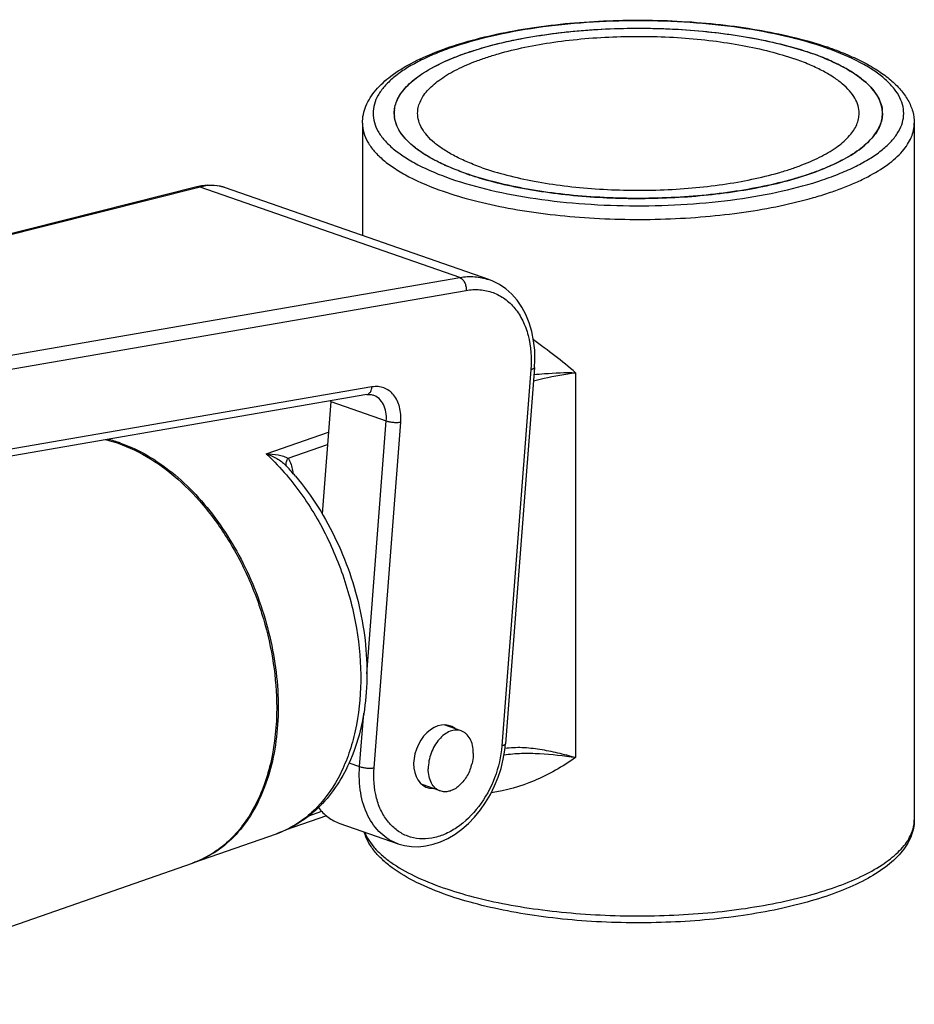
# Model space of a CAD drawing. Header units: millimetres. Extents: x 92 to 332, y 162 to 304.
# Tile 2 of 5: x 143 to 185, y 184 to 231. Entities that reach past the tile are written whole.
import ezdxf

# ---------------------------------------------------------------- set-up
doc = ezdxf.new("R2010")
doc.units = ezdxf.units.MM
doc.header["$LTSCALE"] = 32.67
doc.layers.get('0').update_dxf_attribs({"linetype": 'CONTINUOUS'})
doc.layers.add('ACHSEN', color=7, linetype='CONTINUOUS')

msp = doc.modelspace()

# ---------------------------------------------------------------- linework, layer by layer
at = {"color": 7, "linetype": 'Continuous'}
for p, q in [((151.698, 222.798), (130.566, 217.485)), ((151.913, 222.843), (151.698, 222.798)), ((153.05, 222.753), (153.049, 222.753)), ((165.447, 218.432), (153.051, 222.753)), ((167.604, 214.285), (166.237, 196.564)), ((159.701, 213.011), (138.605, 209.369)), ((158.003, 212.687), (157.594, 207.395)), ((155.875, 209.69), (155.876, 209.69)), ((157.801, 193.178), (155.855, 192.5)), ((158.429, 192.815), (161.173, 191.859))]:
    msp.add_line(p, q, dxfattribs=at)
at = {"color": 9, "linetype": 'Continuous'}
for p, q in [((151.857, 222.792), (130.643, 217.458)), ((164.088, 218.528), (151.857, 222.792)), ((138.853, 214.173), (164.088, 218.528)), ((139.144, 213.565), (164.38, 217.921)), ((167.434, 214.195), (166.067, 196.474)), ((169.541, 214.046), (169.54, 195.913)), ((159.944, 213.375), (138.848, 209.734)), ((158.003, 212.687), (160.622, 211.774)), ((159.703, 199.86), (160.622, 211.774)), ((160.045, 195.435), (161.302, 211.719)), ((154.961, 210.229), (157.892, 211.251)), ((155.999, 210.014), (157.846, 210.657)), ((159.365, 195.489), (159.56, 198.013)), ((158.863, 195.664), (159.365, 195.489)), ((156.973, 193.173), (157.582, 193.385))]:
    msp.add_line(p, q, dxfattribs=at)
at = {"color": 7, "linetype": 'Continuous'}
for points in [[(153.05, 222.753), (152.79, 222.826), (152.504, 222.868), (152.211, 222.874), (151.913, 222.843)], [(167.604, 214.285), (167.621, 214.639), (167.611, 215.099), (167.563, 215.55), (167.477, 215.984), (167.355, 216.396), (167.196, 216.783), (167.005, 217.138), (166.782, 217.46), (166.531, 217.744), (166.254, 217.989), (165.954, 218.195), (165.633, 218.359), (165.445, 218.432)], [(159.701, 213.011), (159.731, 213.015), (159.824, 213.021), (159.912, 213.013), (159.999, 212.991)], [(161.172, 191.859), (161.483, 191.772), (161.81, 191.725), (162.145, 191.718), (162.488, 191.753), (162.835, 191.83), (163.182, 191.95), (163.525, 192.11), (163.86, 192.309), (164.183, 192.545), (164.491, 192.815), (164.782, 193.117), (165.053, 193.448), (165.302, 193.804), (165.525, 194.182), (165.722, 194.578), (165.89, 194.988), (166.027, 195.408), (166.132, 195.834), (166.205, 196.262), (166.237, 196.564)]]:
    msp.add_lwpolyline(points, dxfattribs=at)
for centre, radius, start, end in [((175.58, 214.564), 15.385, 70.8445, 73.4649), ((176.305, 214.44), 15.787, 70.7846, 71.3364), ((176.428, 217.032), 12.776, 67.8403, 70.8056), ((162.402, 226.263), 1.405, 173.6812, 179.9849), ((182.59, 226.263), 1.407, 0.0062, 6.4061), ((156.032, 212.839), 1.977, 355.5871, 356.4895), ((147.332, 201.591), 11.772, 43.0178, 43.4716), ((147.105, 201.381), 12.081, 40.1528, 43.012)]:
    msp.add_arc(centre, radius, start, end, dxfattribs=at)
at = {"color": 9, "linetype": 'Continuous'}
for centre, radius, start, end in [((176.479, 215.408), 14.759, 70.1846, 70.7848), ((176.684, 215.977), 14.154, 69.497, 70.1852), ((152.42, 220.944), 1.915, 70.8353, 76.1649), ((151.754, 193.218), 27.39, 49.5033, 54.7633), ((183.896, 192.991), 1.601, 350.5781, 359.9642), ((153.922, 196.703), 4.631, 289.2245, 295.6757)]:
    msp.add_arc(centre, radius, start, end, dxfattribs=at)
at = {"color": 7, "linetype": 'Continuous'}
msp.add_ellipse((163.082, 195.959), major_axis=(0.567, 1.443), ratio=0.710856, start_param=-0.221022, end_param=3.422595, dxfattribs=at)
for points, knots in [([(159.497, 225.795), (159.497, 225.933), (159.526, 226.212), (159.697, 226.758), (160.118, 227.404), (160.861, 228.07), (161.821, 228.661), (162.985, 229.184), (164.336, 229.637), (165.851, 230.015), (168.106, 230.42), (171.106, 230.687), (174.159, 230.652), (176.573, 230.434), (178.283, 230.183), (179.875, 229.847), (180.882, 229.558), (181.357, 229.397)], [0, 0, 0, 0, 0.017464, 0.035002, 0.071878, 0.113003, 0.16001, 0.21357, 0.273608, 0.339546, 0.41046, 0.562388, 0.7187, 0.794937, 0.86803, 0.936734, 1, 1, 1, 1]), ([(161.006, 226.418), (161.016, 226.513), (161.058, 226.705), (161.221, 227.093), (161.585, 227.57), (162.21, 228.084), (163.028, 228.561), (164.026, 228.993), (165.186, 229.374), (166.487, 229.696), (168.422, 230.046), (171.002, 230.289), (174.14, 230.282), (176.712, 230.027), (178.635, 229.669), (179.532, 229.44), (179.959, 229.314)], [0, 0, 0, 0, 0.014088, 0.028894, 0.062008, 0.101429, 0.147951, 0.20162, 0.262003, 0.328354, 0.399699, 0.552669, 0.710775, 0.863242, 0.934158, 1, 1, 1, 1]), ([(181.501, 229.348), (181.792, 229.246), (182.346, 229.035), (183.12, 228.673), (183.799, 228.281), (184.378, 227.857), (184.852, 227.398), (185.212, 226.9), (185.443, 226.362), (185.497, 225.982), (185.497, 225.795)], [0, 0, 0, 0, 0.163192, 0.313942, 0.451844, 0.577614, 0.69279, 0.799747, 0.900807, 1, 1, 1, 1]), ([(181.247, 228.864), (181.631, 228.708), (182.319, 228.383), (183.074, 227.869), (183.518, 227.425), (183.758, 227.099), (183.921, 226.765), (183.976, 226.533), (183.988, 226.42)], [0, 0, 0, 0, 0.32454, 0.594863, 0.710786, 0.815321, 0.910674, 1, 1, 1, 1]), ([(164.365, 223.429), (163.876, 223.599), (163.186, 223.882), (162.369, 224.351), (161.882, 224.705), (161.495, 225.075), (161.212, 225.46), (161.037, 225.857), (160.997, 226.131), (160.997, 226.264)], [0, 0, 0, 0, 0.33455, 0.479046, 0.608082, 0.722363, 0.823527, 0.914572, 1, 1, 1, 1]), ([(183.997, 226.263), (183.997, 226.164), (183.975, 225.962), (183.842, 225.551), (183.495, 225.042), (182.865, 224.497), (182.19, 224.093), (181.553, 223.787), (181.008, 223.562), (180.417, 223.352), (179.551, 223.086), (178.376, 222.802), (176.872, 222.541), (175.275, 222.359), (173.058, 222.226), (170.828, 222.263), (168.645, 222.471), (167.106, 222.706), (165.683, 223.017), (164.786, 223.282), (164.365, 223.429)], [0, 0, 0, 0, 0.014025, 0.028582, 0.060959, 0.099779, 0.146094, 0.172134, 0.200038, 0.229732, 0.26112, 0.32849, 0.401062, 0.477549, 0.556539, 0.715982, 0.793465, 0.867489, 0.936728, 1, 1, 1, 1]), ([(156.339, 209.171), (157.118, 208.249), (158.101, 206.675), (159.005, 204.395), (159.477, 202.6), (159.718, 200.791), (159.721, 198.5), (159.365, 196.818), (158.936, 195.815)], [0, 0, 0, 0, 0.254661, 0.385966, 0.516948, 0.645495, 0.769761, 1, 1, 1, 1]), ([(158.936, 195.815), (158.761, 195.405), (158.352, 194.629), (157.544, 193.618), (156.571, 192.824), (155.826, 192.461), (155.442, 192.328)], [0, 0, 0, 0, 0.26336, 0.515577, 0.75987, 1, 1, 1, 1]), ([(157.423, 193.567), (157.555, 193.394), (157.855, 193.088), (158.234, 192.883), (158.429, 192.815)], [0, 0, 0, 0, 0.512331, 1, 1, 1, 1]), ([(185.497, 192.99), (185.497, 192.851), (185.468, 192.57), (185.34, 192.164), (185.135, 191.777), (184.761, 191.275), (184.115, 190.701), (183.144, 190.108), (181.967, 189.584), (180.6, 189.131), (179.068, 188.753), (176.791, 188.352), (173.767, 188.093), (170.694, 188.139), (168.27, 188.369), (166.557, 188.63), (164.968, 188.975), (163.966, 189.272), (163.494, 189.437)], [0, 0, 0, 0, 0.017467, 0.03501, 0.053101, 0.072037, 0.113257, 0.16042, 0.214188, 0.274466, 0.340652, 0.411799, 0.564043, 0.720318, 0.796357, 0.869114, 0.937348, 1, 1, 1, 1]), ([(163.494, 189.437), (163.002, 189.608), (162.102, 189.972), (161.085, 190.561), (160.439, 191.089), (160.056, 191.497), (159.761, 191.934), (159.628, 192.249), (159.581, 192.409)], [0, 0, 0, 0, 0.307635, 0.572469, 0.690004, 0.799267, 0.902025, 1, 1, 1, 1])]:
    msp.add_open_spline(points, degree=3, knots=knots, dxfattribs=at)
at = {"color": 9, "linetype": 'Continuous'}
for points, knots in [([(181.336, 229.344), (180.716, 229.561), (179.374, 229.934), (177.232, 230.325), (174.911, 230.567), (172.497, 230.648), (170.084, 230.567), (167.762, 230.326), (165.62, 229.934), (163.995, 229.482), (162.854, 229.047), (162.122, 228.706), (161.488, 228.342), (160.959, 227.957), (160.538, 227.555), (160.23, 227.137), (160.041, 226.705), (159.976, 226.263), (160.041, 225.821), (160.23, 225.389), (160.538, 224.971), (160.959, 224.569), (161.488, 224.185), (162.377, 223.675), (163.127, 223.368), (163.658, 223.182)], [0, 0, 0, 0, 0.070279, 0.148698, 0.232818, 0.319865, 0.406912, 0.491032, 0.569456, 0.639745, 0.671234, 0.70004, 0.726066, 0.749308, 0.76989, 0.788111, 0.804509, 0.819895, 0.835281, 0.85168, 0.869901, 0.890484, 0.913727, 0.939752, 1, 1, 1, 1]), ([(163.658, 223.182), (164.271, 222.969), (165.596, 222.599), (167.711, 222.209), (170.003, 221.967), (172.388, 221.88), (174.777, 221.952), (177.082, 222.181), (179.216, 222.558), (180.843, 222.996), (181.991, 223.419), (182.733, 223.751), (183.38, 224.106), (183.926, 224.482), (184.367, 224.876), (184.699, 225.286), (184.916, 225.709), (185.013, 226.144), (184.984, 226.582), (184.831, 227.013), (184.561, 227.43), (184.179, 227.833), (183.69, 228.219), (182.857, 228.734), (182.146, 229.045), (181.641, 229.234)], [0, 0, 0, 0, 0.070256, 0.14859, 0.232621, 0.319644, 0.406798, 0.491214, 0.570172, 0.641257, 0.673237, 0.702589, 0.729205, 0.753059, 0.774241, 0.792998, 0.809796, 0.825361, 0.840648, 0.85667, 0.874289, 0.89411, 0.916492, 0.941604, 1, 1, 1, 1]), ([(159.497, 225.795), (159.497, 225.645), (159.542, 225.335), (159.74, 224.886), (160.06, 224.451), (160.497, 224.033), (161.048, 223.633), (161.972, 223.102), (162.752, 222.783), (163.305, 222.591)], [0, 0, 0, 0, 0.085429, 0.176479, 0.277649, 0.39193, 0.520982, 0.665484, 1, 1, 1, 1]), ([(163.305, 222.591), (163.781, 222.425), (164.794, 222.124), (166.403, 221.774), (168.143, 221.508), (169.976, 221.333), (171.863, 221.253), (173.763, 221.269), (175.637, 221.381), (177.443, 221.587), (179.143, 221.882), (180.471, 222.203), (181.45, 222.504), (182.118, 222.741), (182.64, 222.956), (183.03, 223.137), (183.546, 223.395), (184.217, 223.797), (184.837, 224.335), (185.184, 224.787), (185.363, 225.118), (185.473, 225.455), (185.497, 225.683), (185.497, 225.795)], [0, 0, 0, 0, 0.063259, 0.132481, 0.206496, 0.283967, 0.36345, 0.44344, 0.522418, 0.598894, 0.671456, 0.738819, 0.770204, 0.799895, 0.827795, 0.841052, 0.853835, 0.900142, 0.938953, 0.95587, 0.971423, 0.985977, 1, 1, 1, 1]), ([(151.857, 222.792), (151.844, 222.796), (151.792, 222.809), (151.736, 222.808), (151.698, 222.798)], [0, 0, 0, 0, 0.257559, 1, 1, 1, 1]), ([(152.878, 222.804), (152.715, 222.844), (152.37, 222.882), (152.027, 222.834), (151.857, 222.792)], [0, 0, 0, 0, 0.488307, 1, 1, 1, 1]), ([(164.088, 218.528), (164.318, 218.569), (164.779, 218.597), (165.233, 218.506), (165.445, 218.432)], [0, 0, 0, 0, 0.509278, 1, 1, 1, 1]), ([(164.088, 218.528), (164.188, 218.49), (164.307, 218.34), (164.376, 218.116), (164.385, 217.986), (164.38, 217.921)], [0, 0, 0, 0, 0.453177, 0.725964, 1, 1, 1, 1]), ([(164.38, 217.921), (164.595, 217.958), (165.028, 217.982), (165.659, 217.846), (166.227, 217.54), (166.706, 217.081), (167.077, 216.49), (167.424, 215.532), (167.475, 214.731), (167.434, 214.195)], [0, 0, 0, 0, 0.116787, 0.229347, 0.34164, 0.457695, 0.580673, 0.712298, 1, 1, 1, 1]), ([(167.604, 214.285), (167.603, 214.262), (167.561, 214.23), (167.501, 214.209), (167.458, 214.2), (167.434, 214.195)], [0, 0, 0, 0, 0.351979, 0.638879, 1, 1, 1, 1]), ([(167.556, 213.663), (167.722, 213.703), (168.377, 213.859), (169.04, 213.99), (169.541, 214.046)], [0, 0, 0, 0, 0.252525, 1, 1, 1, 1]), ([(167.579, 213.963), (167.744, 213.977), (168.396, 214.031), (169.051, 214.059), (169.541, 214.046)], [0, 0, 0, 0, 0.25198, 1, 1, 1, 1]), ([(159.853, 213.109), (159.866, 213.126), (159.916, 213.207), (159.939, 213.302), (159.944, 213.375)], [0, 0, 0, 0, 0.227505, 1, 1, 1, 1]), ([(161.302, 211.719), (161.32, 211.957), (161.292, 212.414), (161.057, 212.926), (160.765, 213.206), (160.513, 213.342), (160.232, 213.402), (160.04, 213.392), (159.944, 213.375)], [0, 0, 0, 0, 0.288174, 0.541648, 0.657859, 0.770295, 0.883037, 1, 1, 1, 1]), ([(159.701, 213.011), (159.73, 213.016), (159.789, 213.04), (159.834, 213.084), (159.853, 213.109)], [0, 0, 0, 0, 0.478979, 1, 1, 1, 1]), ([(160.622, 211.774), (160.633, 211.911), (160.623, 212.179), (160.508, 212.547), (160.298, 212.836), (160.101, 212.955), (159.999, 212.991)], [0, 0, 0, 0, 0.283034, 0.542348, 0.778197, 1, 1, 1, 1]), ([(160.622, 211.774), (160.672, 211.756), (160.783, 211.729), (160.958, 211.706), (161.134, 211.701), (161.249, 211.71), (161.302, 211.719)], [0, 0, 0, 0, 0.231591, 0.498081, 0.765575, 1, 1, 1, 1]), ([(154.961, 210.229), (155.151, 210.227), (155.429, 210.202), (155.775, 210.117), (155.931, 210.054), (155.999, 210.014)], [0, 0, 0, 0, 0.532373, 0.77826, 1, 1, 1, 1]), ([(154.961, 210.229), (155.063, 210.135), (155.472, 209.74), (155.852, 209.316), (156.122, 208.982)], [0, 0, 0, 0, 0.244749, 1, 1, 1, 1]), ([(154.961, 210.229), (155.134, 210.172), (155.385, 210.062), (155.684, 209.866), (155.817, 209.752), (155.875, 209.69)], [0, 0, 0, 0, 0.511746, 0.760978, 1, 1, 1, 1]), ([(155.902, 209.695), (155.891, 209.746), (155.904, 209.865), (155.962, 209.965), (155.999, 210.014)], [0, 0, 0, 0, 0.458142, 1, 1, 1, 1]), ([(155.999, 210.014), (156.031, 209.965), (156.151, 209.742), (156.206, 209.489), (156.224, 209.296)], [0, 0, 0, 0, 0.23172, 1, 1, 1, 1]), ([(156.122, 208.982), (156.648, 208.332), (157.593, 206.903), (158.634, 204.543), (159.28, 202.046), (159.491, 199.559), (159.288, 197.571), (158.887, 196.127), (158.367, 194.873), (157.633, 193.783), (156.703, 192.963), (156.192, 192.655), (155.929, 192.529)], [0, 0, 0, 0, 0.136397, 0.277548, 0.418668, 0.554979, 0.682432, 0.742069, 0.798732, 0.903345, 0.952378, 1, 1, 1, 1]), ([(166.067, 196.474), (166.027, 195.96), (165.789, 194.939), (165.056, 193.597), (164.174, 192.723), (163.375, 192.283), (162.777, 192.101), (162.185, 192.069), (161.623, 192.19), (161.118, 192.462), (160.693, 192.87), (160.362, 193.395), (160.054, 194.246), (160.009, 194.959), (160.045, 195.435)], [0, 0, 0, 0, 0.143207, 0.286718, 0.420288, 0.481512, 0.538718, 0.592599, 0.644521, 0.696312, 0.749839, 0.806559, 0.867267, 1, 1, 1, 1]), ([(166.237, 196.564), (166.235, 196.54), (166.194, 196.509), (166.133, 196.488), (166.09, 196.478), (166.067, 196.474)], [0, 0, 0, 0, 0.35195, 0.638855, 1, 1, 1, 1]), ([(169.54, 195.913), (169.262, 195.99), (168.704, 196.135), (167.864, 196.307), (167.031, 196.4), (166.478, 196.381), (166.212, 196.338)], [0, 0, 0, 0, 0.256291, 0.511809, 0.760977, 1, 1, 1, 1]), ([(169.54, 195.913), (168.927, 195.489), (167.666, 194.768), (166.261, 194.349), (165.568, 194.263)], [0, 0, 0, 0, 0.516094, 1, 1, 1, 1]), ([(169.541, 195.913), (168.977, 195.99), (168.13, 196.09), (166.999, 196.115), (166.438, 196.07), (166.164, 196.024)], [0, 0, 0, 0, 0.503318, 0.754228, 1, 1, 1, 1]), ([(161.172, 191.859), (161.023, 191.911), (160.733, 192.048), (160.207, 192.449), (159.687, 193.182), (159.359, 194.278), (159.334, 195.077), (159.365, 195.489)], [0, 0, 0, 0, 0.108805, 0.219626, 0.454171, 0.714439, 1, 1, 1, 1]), ([(159.365, 195.489), (159.416, 195.472), (159.527, 195.445), (159.701, 195.422), (159.877, 195.417), (159.992, 195.426), (160.045, 195.435)], [0, 0, 0, 0, 0.231591, 0.498081, 0.765575, 1, 1, 1, 1]), ([(163.305, 189.786), (163.768, 189.624), (164.755, 189.331), (166.319, 188.985), (168.01, 188.721), (170.411, 188.48), (173.469, 188.411), (176.49, 188.638), (178.782, 189.006), (180.337, 189.356), (181.733, 189.779), (182.942, 190.266), (183.941, 190.808), (184.613, 191.32), (185.015, 191.753), (185.238, 192.07), (185.396, 192.395), (185.457, 192.618), (185.476, 192.729)], [0, 0, 0, 0, 0.062326, 0.130415, 0.203176, 0.279362, 0.436504, 0.590621, 0.663114, 0.730864, 0.792787, 0.848022, 0.896019, 0.936687, 0.95447, 0.970753, 0.985807, 1, 1, 1, 1]), ([(159.606, 192.405), (159.705, 192.139), (159.959, 191.753), (160.409, 191.309), (161.018, 190.834), (161.982, 190.292), (162.836, 189.949), (163.305, 189.786)], [0, 0, 0, 0, 0.183245, 0.289763, 0.407756, 0.679865, 1, 1, 1, 1])]:
    msp.add_open_spline(points, degree=3, knots=knots, dxfattribs=at)
msp.add_open_spline([(155.925, 209.632), (155.915, 209.652), (155.907, 209.673), (155.902, 209.695)], degree=3, dxfattribs=at)
at = {"layer": 'ACHSEN', "color": 7, "linetype": 'Continuous'}
for p, q in [((159.497, 225.795), (159.497, 220.506)), ((185.497, 225.795), (185.497, 192.99)), ((164.152, 197.175), (163.343, 197.457)), ((163.165, 194.342), (162.305, 194.641)), ((151.558, 190.974), (155.447, 192.33)), ((132.395, 184.294), (151.487, 190.949))]:
    msp.add_line(p, q, dxfattribs=at)
for centre, radius, start, end in [((162.402, 226.264), 1.405, 180.0144, 186.4046), ((182.59, 226.264), 1.407, 353.6786, 359.9931), ((169.275, 237.53), 14.931, 250.8041, 253.5042), ((145.999, 204.703), 6.383, 70.7621, 76.3418), ((162.477, 196.171), 2.245, 342.1206, 346.4041), ((149.968, 195.308), 4.616, 289.216, 289.587), ((149.968, 195.309), 4.617, 289.587, 290.5669), ((150.042, 195.323), 4.605, 288.6562, 289.2148), ((150.042, 195.324), 4.607, 289.2148, 289.5313), ((150.041, 195.325), 4.608, 289.5313, 289.7859)]:
    msp.add_arc(centre, radius, start, end, dxfattribs=at)
for points, knots in [([(160.997, 226.263), (160.997, 226.362), (161.019, 226.564), (161.115, 226.862), (161.274, 227.155), (161.581, 227.555), (162.129, 228.03), (162.803, 228.434), (163.441, 228.74), (163.986, 228.965), (164.577, 229.175), (165.443, 229.441), (166.617, 229.725), (168.121, 229.986), (169.719, 230.168), (171.376, 230.267), (173.058, 230.282), (174.727, 230.211), (176.349, 230.056), (177.888, 229.821), (179.311, 229.51), (180.208, 229.245), (180.629, 229.098)], [0, 0, 0, 0, 0.014023, 0.028577, 0.044129, 0.061045, 0.099855, 0.146159, 0.172195, 0.200093, 0.229781, 0.261163, 0.328522, 0.401083, 0.47756, 0.556539, 0.636531, 0.716016, 0.793489, 0.867506, 0.936734, 1, 1, 1, 1]), ([(162.097, 226.263), (162.097, 226.353), (162.117, 226.536), (162.204, 226.805), (162.348, 227.07), (162.625, 227.431), (163.121, 227.861), (163.731, 228.226), (164.307, 228.503), (164.8, 228.706), (165.335, 228.896), (166.118, 229.137), (167.18, 229.394), (168.54, 229.63), (169.985, 229.795), (171.484, 229.884), (173.004, 229.897), (174.514, 229.833), (175.981, 229.693), (177.372, 229.48), (178.659, 229.2), (179.47, 228.96), (179.851, 228.827)], [0, 0, 0, 0, 0.014023, 0.028577, 0.04413, 0.061047, 0.099858, 0.146164, 0.1722, 0.200099, 0.229788, 0.261171, 0.32853, 0.401091, 0.477567, 0.556545, 0.636536, 0.71602, 0.793492, 0.867508, 0.936736, 1, 1, 1, 1]), ([(182.897, 226.263), (182.897, 226.383), (182.861, 226.631), (182.703, 226.991), (182.447, 227.338), (182.097, 227.673), (181.656, 227.993), (181.129, 228.296), (180.52, 228.579), (180.082, 228.746), (179.851, 228.827)], [0, 0, 0, 0, 0.08541, 0.176436, 0.277581, 0.391838, 0.520851, 0.665313, 0.825256, 1, 1, 1, 1]), ([(183.997, 226.264), (183.997, 226.396), (183.957, 226.67), (183.782, 227.068), (183.499, 227.452), (183.112, 227.822), (182.625, 228.176), (182.042, 228.511), (181.369, 228.824), (180.884, 229.009), (180.629, 229.098)], [0, 0, 0, 0, 0.085409, 0.176437, 0.277585, 0.391842, 0.520859, 0.665319, 0.825251, 1, 1, 1, 1]), ([(164.365, 223.429), (164.122, 223.514), (163.659, 223.69), (163.013, 223.986), (162.449, 224.302), (161.97, 224.635), (161.581, 224.984), (161.285, 225.345), (161.086, 225.719), (161.02, 225.98), (161.006, 226.107)], [0, 0, 0, 0, 0.172185, 0.33057, 0.47452, 0.603999, 0.719497, 0.822248, 0.91456, 1, 1, 1, 1]), ([(165.143, 223.7), (164.912, 223.781), (164.474, 223.948), (163.865, 224.231), (163.338, 224.534), (162.897, 224.854), (162.547, 225.188), (162.291, 225.536), (162.133, 225.896), (162.097, 226.144), (162.097, 226.263)], [0, 0, 0, 0, 0.174744, 0.334687, 0.479149, 0.608162, 0.722419, 0.823564, 0.91459, 1, 1, 1, 1]), ([(165.035, 223.213), (165.462, 223.086), (166.359, 222.858), (167.766, 222.596), (169.265, 222.403), (171.36, 222.244), (173.484, 222.239), (175.583, 222.388), (177.09, 222.574), (178.507, 222.831), (179.808, 223.153), (180.968, 223.533), (181.966, 223.966), (182.784, 224.443), (183.327, 224.89), (183.645, 225.266), (183.819, 225.541), (183.937, 225.822), (183.978, 226.014), (183.989, 226.109)], [0, 0, 0, 0, 0.065825, 0.136729, 0.211608, 0.28922, 0.447298, 0.525101, 0.600292, 0.671624, 0.737963, 0.798336, 0.851995, 0.898509, 0.937922, 0.95521, 0.971111, 0.985915, 1, 1, 1, 1]), ([(165.143, 223.7), (165.524, 223.567), (166.335, 223.327), (167.622, 223.047), (169.014, 222.834), (170.48, 222.694), (171.99, 222.63), (173.51, 222.643), (175.009, 222.732), (176.454, 222.897), (177.814, 223.133), (178.877, 223.39), (179.659, 223.63), (180.194, 223.821), (180.687, 224.024), (181.263, 224.3), (181.873, 224.665), (182.369, 225.096), (182.646, 225.457), (182.79, 225.722), (182.877, 225.991), (182.897, 226.174), (182.897, 226.263)], [0, 0, 0, 0, 0.063264, 0.132492, 0.206508, 0.28398, 0.363464, 0.443455, 0.522433, 0.598909, 0.67147, 0.738829, 0.770212, 0.799901, 0.8278, 0.853836, 0.900142, 0.938953, 0.95587, 0.971423, 0.985977, 1, 1, 1, 1]), ([(147.397, 210.891), (147.928, 210.766), (149.005, 210.352), (150.501, 209.358), (151.887, 208.011), (153.109, 206.368), (154.119, 204.497), (154.874, 202.474), (155.343, 200.385), (155.456, 198.971), (155.456, 198.276)], [0, 0, 0, 0, 0.102654, 0.214618, 0.335725, 0.464454, 0.598344, 0.734373, 0.869298, 1, 1, 1, 1]), ([(148.102, 210.73), (148.977, 210.425), (150.242, 209.666), (151.686, 208.31), (152.71, 207.057), (153.607, 205.639), (154.607, 203.577), (155.264, 201.361), (155.535, 199.115), (155.535, 197.49), (155.335, 195.955), (154.937, 194.551), (154.352, 193.315), (153.591, 192.281), (152.672, 191.481), (151.964, 191.12), (151.601, 190.989)], [0, 0, 0, 0, 0.115379, 0.17916, 0.246335, 0.316141, 0.387627, 0.531126, 0.601181, 0.668708, 0.732917, 0.793286, 0.849646, 0.902278, 0.95197, 1, 1, 1, 1]), ([(155.456, 198.276), (155.456, 197.434), (155.337, 196.193), (154.896, 194.646), (154.45, 193.622), (153.887, 192.725), (153.217, 191.972), (152.451, 191.379), (151.881, 191.096), (151.589, 190.986)], [0, 0, 0, 0, 0.288376, 0.422656, 0.549718, 0.669829, 0.783845, 0.893235, 1, 1, 1, 1]), ([(164.152, 197.175), (164.112, 197.189), (164.027, 197.209), (163.848, 197.217), (163.612, 197.162), (163.342, 197.006), (163.095, 196.771), (162.885, 196.473), (162.724, 196.13), (162.622, 195.764), (162.598, 195.512), (162.598, 195.388)], [0, 0, 0, 0, 0.047652, 0.096278, 0.199336, 0.313875, 0.440509, 0.57696, 0.719093, 0.861819, 1, 1, 1, 1]), ([(164.719, 196.128), (164.719, 196.25), (164.696, 196.483), (164.586, 196.798), (164.431, 197.007), (164.278, 197.121), (164.195, 197.16), (164.152, 197.175)], [0, 0, 0, 0, 0.289244, 0.550279, 0.783548, 0.892992, 1, 1, 1, 1]), ([(164.719, 196.128), (164.719, 196.088), (164.714, 195.925), (164.688, 195.763), (164.659, 195.643)], [0, 0, 0, 0, 0.24402, 1, 1, 1, 1]), ([(163.165, 194.342), (163.122, 194.357), (163.039, 194.396), (162.886, 194.51), (162.73, 194.718), (162.62, 195.033), (162.598, 195.267), (162.598, 195.388)], [0, 0, 0, 0, 0.107008, 0.216452, 0.449721, 0.710756, 1, 1, 1, 1]), ([(164.614, 195.481), (164.553, 195.293), (164.427, 195.024), (164.194, 194.721), (164.001, 194.537), (163.793, 194.401), (163.578, 194.319), (163.365, 194.295), (163.228, 194.32), (163.165, 194.342)], [0, 0, 0, 0, 0.292842, 0.432468, 0.563874, 0.685569, 0.797434, 0.90109, 1, 1, 1, 1])]:
    msp.add_open_spline(points, degree=3, knots=knots, dxfattribs=at)

doc.saveas('drawing.dxf')
